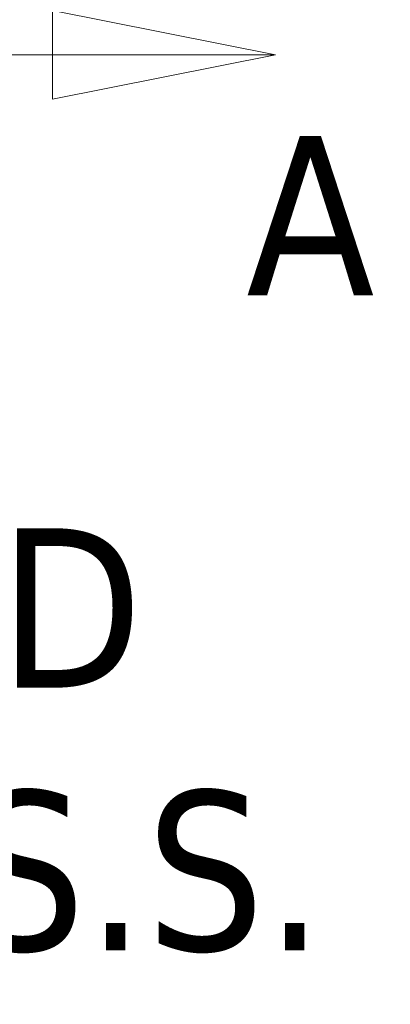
# Model space of a CAD drawing. Header units: inches. Extents: x 16 to 394, y 3 to 249.
# Tile 27 of 116: x 180.38 to 184.28, y 103.52 to 113.9. Entities that reach past the tile are written whole.
import ezdxf

# ---------------------------------------------------------------- set-up
doc = ezdxf.new("R2010")
doc.units = ezdxf.units.IN
doc.header["$LTSCALE"] = 24
doc.header["$MEASUREMENT"] = 0
doc.linetypes.add('DOUBLE_DASH_CHAIN', pattern=[1.2403, 0.6614, -0.0827, 0.1654, -0.0827, 0.1654, -0.0827])
doc.layers.get('0').update_dxf_attribs({"lineweight": 0})
doc.layers.add('Section Line (ANSI)', color=7, linetype='DOUBLE_DASH_CHAIN', lineweight=5)
doc.layers.add('Symbol (ANSI)', color=7, linetype='Continuous', lineweight=5)
doc.styles.add('Note Text (ANSI)', font='tahoma.ttf')
doc.styles.add('ROMANS', font='tahoma.ttf')
doc.dimstyles.new('Default (ANSI)$7', dxfattribs={"dimscale": 24, "dimtxt": 0.07, "dimasz": 0.098425, "dimexe": 0.125, "dimexo": 0.0625, "dimgap": 0.031496, "dimtad": 0, "dimtih": 1, "dimtoh": 1, "dimrnd": 1e-08, "dimzin": 0, "dimdsep": 46, "dimtxsty": 'ROMANS', "dimblk": 'Filled-1', "dimcen": 0.09, "dimdle": 0.393701, "dimclrd": 256, "dimclre": 256, "dimclrt": 256, "dimadec": 0, "dimazin": 0, "dimtfac": 0.928571, "dimtofl": 0, "dimtmove": 0, "dimatfit": 3, "dimfxl": 1, "dimtolj": 1, "dimtzin": 0, "dimlwd": -1, "dimlwe": -1, "dimarcsym": 0})

# ---------------------------------------------------------------- blocks, each defined once
blk = doc.blocks.new('2dTransSection0')
at = {"layer": 'Section Line (ANSI)', "linetype": 'Continuous'}
for p, q in [((7.62805, 4.73022), (7.53005, 4.74972)), ((7.53005, 4.74972), (7.53005, 4.71072)), ((7.48553, 4.73022), (7.53005, 4.73022)), ((7.53005, 4.73022), (7.62805, 4.73022)), ((7.53005, 4.71072), (7.62805, 4.73022))]:
    blk.add_line(p, q, dxfattribs=at)
at = {"layer": 'Section Line (ANSI)', "linetype": 'Continuous', "flags": 128}
blk.add_lwpolyline([(7.53005, 4.71072), (7.62805, 4.73022), (7.53005, 4.74972), (7.53005, 4.71072)], dxfattribs=at)
at = {"layer": 'Section Line (ANSI)'}
blk.add_solid([(7.53005, 4.71072), (7.62805, 4.73022), (7.53005, 4.74972), (7.53005, 4.71072)], dxfattribs=at)
at = {"layer": 'Section Line (ANSI)', "insert": (7.61515, 4.62464), "char_height": 0.07, "attachment_point": 7, "style": 'Note Text (ANSI)'}
blk.add_mtext('A', dxfattribs=at)
blk = doc.blocks.new('Filled-1')
at = {"color": 0}
for p, q in [((0, 0), (-1, 0.1786)), ((-1, 0.1786), (-1, -0.1786)), ((-1, 0), (0, 0)), ((-1, -0.1786), (0, 0))]:
    blk.add_line(p, q, dxfattribs=at)
at = {"color": 0, "flags": 128}
blk.add_lwpolyline([(-1, -0.1786), (0, 0), (-1, 0.1786), (-1, -0.1786)], dxfattribs=at)
at = {"color": 0}
blk.add_solid([(-1, -0.1786), (0, 0), (-1, 0.1786), (-1, -0.1786)], dxfattribs=at)

msp = doc.modelspace()

# ---------------------------------------------------------------- block references
at = {"layer": 'Section Line (ANSI)', "xscale": 24, "yscale": 24, "zscale": 24}
msp.add_blockref('2dTransSection0', (0, 0), dxfattribs=at)

# ---------------------------------------------------------------- texts
at = {"layer": 'Symbol (ANSI)', "insert": (166.6706, 106.1792), "char_height": 1.68, "width": 17.831961, "attachment_point": 4, "line_spacing_factor": 0.987884, "style": 'ROMANS'}
msp.add_mtext('{\\fTahoma|b0|i0;GROUND STUD\\P\\fTahoma|b0|i0;1/4-20X1/2", S.S.}', dxfattribs=at)

# ---------------------------------------------------------------- leaders
at = {"layer": 'Symbol (ANSI)', "annotation_type": 0, "has_hookline": 1, "hookline_direction": 0, "text_width": 17.3687}
msp.add_leader([(153.1277, 123.6707), (163.5525, 106.1792), (165.9147, 106.1792)], dimstyle='Default (ANSI)$7', override={"dimtad": 0}, dxfattribs=at)

doc.saveas('drawing.dxf')
